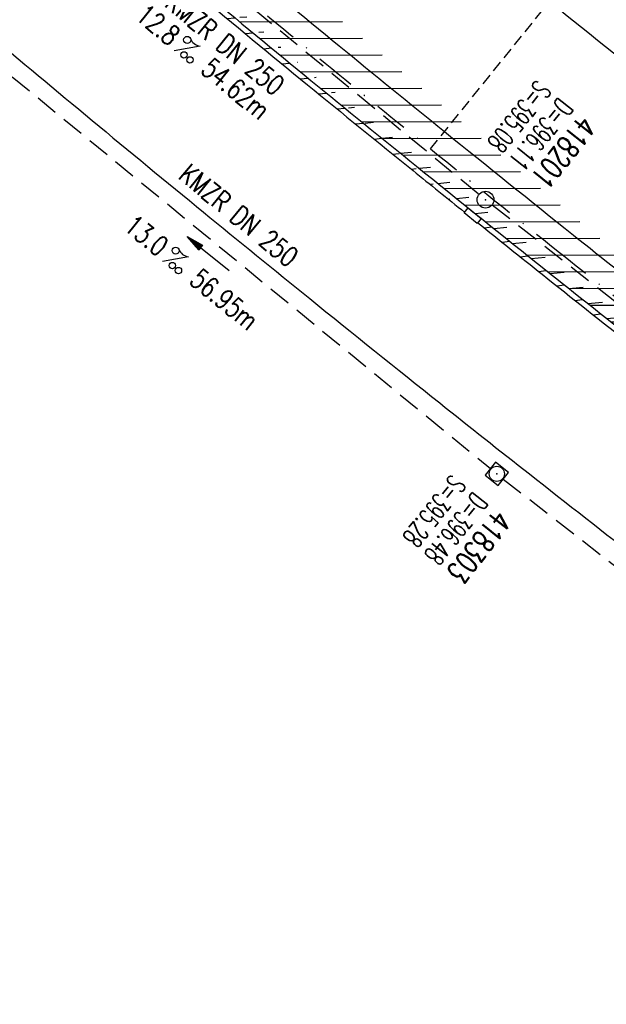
# Model space of a CAD drawing. Extents: x 448150 to 449332, y 437108 to 438384.
# Tile 38 of 46: x 448816 to 448869, y 437543 to 437631. Entities that reach past the tile are written whole.
import ezdxf
from ezdxf.enums import TextEntityAlignment as Align

# ---------------------------------------------------------------- set-up
doc = ezdxf.new("R2010")
doc.units = 0
doc.header["$LTSCALE"] = 2
doc.header["$MEASUREMENT"] = 0
for name, pattern in [('AUSGEZOGEN', [0]), ('GESTRICH-X2', [1.5, 1, -0.5]), ('GESTRICHELT', [0.75, 0.5, -0.25]), ('STRICHPT-X3', [3, 1.5, -0.75, 0, -0.75])]:
    doc.linetypes.add(name, pattern=pattern)
doc.layers.get('0').update_dxf_attribs({"linetype": 'AUSGEZOGEN'})
for name, color, linetype in [('ACHSE', 250, 'STRICHPT-X3'), ('FBR', 8, 'CONTINUOUS'), ('HEKTOM', 250, 'GESTRICHELT'), ('KANAL', 7, 'GESTRICH-X2'), ('PFEIL', 7, 'CONTINUOUS'), ('SCHACHTNR', 6, 'CONTINUOUS'), ('SCHLITZRINNE', 8, 'AUSGEZOGEN'), ('SCHSYMBOL', 7, 'AUSGEZOGEN'), ('TEXTO', 4, 'CONTINUOUS'), ('TEXTU', 4, 'CONTINUOUS')]:
    doc.layers.add(name, color=color, linetype=linetype)
doc.styles.add('ROMANS', font='romans.shx', dxfattribs={"width": 0.8})

# ---------------------------------------------------------------- blocks, each defined once
blk = doc.blocks.new('PROM')
blk.add_line((1.566, 1.817), (0.019, 0.015))
for centre, radius in [((0.317, 1.51), 0.317), ((0.943, 0.291), 0.283), ((1.645, 0.287), 0.283)]:
    blk.add_circle(centre, radius)
blk.add_arc((0.992, 2.682), 1.033, 239.14139, 303.35492)
blk = doc.blocks.new('PFEIL2')
at = {"color": 0}
for p, q in [((0.88, 0.002), (-2.401, -0.012)), ((0.881, -0.271), (0.879, 0.276)), ((0.879, 0.276), (2.429, 0.009)), ((0.911, 0.27), (0.879, 0.265)), ((0.965, 0.261), (0.879, 0.246)), ((1.019, 0.252), (0.879, 0.228)), ((1.073, 0.242), (0.879, 0.209)), ((1.127, 0.233), (0.879, 0.191)), ((1.181, 0.224), (0.879, 0.172)), ((1.235, 0.214), (0.879, 0.154)), ((1.289, 0.205), (0.879, 0.135)), ((1.343, 0.196), (0.879, 0.117)), ((1.397, 0.187), (0.879, 0.098)), ((1.451, 0.177), (0.879, 0.08)), ((1.505, 0.168), (0.879, 0.061)), ((1.559, 0.159), (0.88, 0.043)), ((1.613, 0.149), (0.88, 0.024)), ((1.668, 0.14), (0.88, 0.006)), ((1.722, 0.131), (0.88, -0.013)), ((1.776, 0.121), (0.88, -0.031)), ((1.83, 0.112), (0.88, -0.05)), ((1.884, 0.103), (0.88, -0.068)), ((1.938, 0.094), (0.88, -0.087)), ((1.992, 0.084), (0.88, -0.105)), ((2.046, 0.075), (0.88, -0.124)), ((2.1, 0.066), (0.88, -0.142)), ((2.154, 0.056), (0.88, -0.161)), ((2.208, 0.047), (0.88, -0.179)), ((2.262, 0.038), (0.881, -0.198)), ((2.316, 0.029), (0.881, -0.216)), ((2.37, 0.019), (0.881, -0.235)), ((2.424, 0.01), (0.881, -0.253)), ((2.429, 0.009), (0.881, -0.271))]:
    blk.add_line(p, q, dxfattribs=at)
blk = doc.blocks.new('GST')
at = {"color": 0}
blk.add_circle((0, 0), 0.75, dxfattribs=at)
blk.add_point((0, 0), dxfattribs=at)
blk = doc.blocks.new('20')
blk.add_lwpolyline([(-0.754, -0.751), (0.754, -0.751), (0.754, 0.75), (-0.754, 0.75)], close=True)
blk.add_circle((0, 0), 0.676)
blk.add_point((0, 0))

msp = doc.modelspace()

# ---------------------------------------------------------------- hatches: boundary and pattern name
at = {"layer": 'SCHLITZRINNE'}
h = msp.add_hatch(dxfattribs=at)
h.set_pattern_fill('_USER', color=256, scale=1.5, angle=45, style=0, pattern_type=0)
h.set_pattern_definition([(0.19809, (448696.2442, 437758.0261), (-0.005186, 1.499991), [])])
edge = h.paths.add_edge_path()
edge.add_arc((450103.943, 439168.643), 1992.851, 225.253931, 225.326505)
edge.add_arc((450104.379, 439169.084), 1993.471, 225.326505, 225.685513)
edge.add_arc((450114.112, 439179.052), 2007.404, 225.685514, 226.043274)
edge.add_arc((450116.374, 439181.397), 2010.661, 226.043274, 226.400342)
edge.add_arc((450108.345, 439172.967), 1999.019, 226.400342, 226.758448)
edge.add_arc((450107.359, 439171.918), 1997.58, 226.758448, 227.116898)
edge.add_arc((450114.22, 439179.306), 2007.663, 227.116898, 227.474446)
edge.add_arc((450112.044, 439176.933), 2004.443, 227.474446, 227.83238)
edge.add_arc((450107.824, 439172.273), 1998.156, 227.83238, 228.190877)
edge.add_arc((450107.663, 439172.094), 1997.915, 228.190877, 228.549748)
edge.add_arc((450107.034, 439171.381), 1996.965, 228.549748, 228.908704)
edge.add_arc((450111.572, 439176.585), 2003.869, 228.908704, 229.265964)
edge.add_arc((450119.093, 439185.318), 2015.394, 229.265964, 229.6222)
edge.add_arc((450115.134, 439180.663), 2009.284, 229.6222, 229.979919)
edge.add_arc((450101.808, 439164.793), 1988.56, 229.979919, 230.339497)
edge.add_arc((450135.905, 439205.921), 2041.985, 230.339497, 230.699144)
edge.add_arc((450015.788, 439059.171), 1852.343, 230.699144, 231.076753)
edge.add_arc((450440.038, 439584.513), 2527.6, 231.076753, 231.41321)
edge.add_arc((449605.176, 438538.206), 1189.037, 231.413211, 231.903765)
edge.add_arc((451876.599, 441435.451), 4870.53, 231.903765, 232.054115)
edge.add_arc((449764.385, 438726.671), 1435.572, 232.054115, 232.331051)
edge.add_arc((663048.573, 714993.472), 350453.466, 232.33105148, 232.33182369)
edge.add_arc((452105.708, 441751.773), 5260.885, 232.331837, 232.33814)
edge.add_arc((1083717.784, 1260087.558), 1038995.508, 232.338139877, 232.338829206)
edge.add_arc((362297.748, 325361.769), 141749.668, 52.33595822, 52.34101086, ccw=False)
edge.add_arc((130991.073, 25697.409), 520301.522, 52.33458173, 52.33595822, ccw=False)
edge.add_arc((597397.743, 629905.021), 242982.187, 232.33379622, 232.33674373)
edge.add_arc((1091510.304, 1270060.009), 1051651.236, 232.336743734, 232.337424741)
edge.add_arc((63904.407, -61307.138), 630166.935, 52.33651599, 52.337652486, ccw=False)
edge.add_line((448950.678, 437541.271), (448965.933, 437529.496))
edge.add_arc((450103.943, 439168.643), 1993.351, 225.253931, 225.326505)
edge.add_arc((450104.379, 439169.084), 1993.971, 225.326505, 225.635808)
h = msp.add_hatch(dxfattribs=at)
h.set_pattern_fill('_USER', color=256, scale=1.5, angle=45, style=0, pattern_type=0)
h.set_pattern_definition([(5.43336, (448830.8072, 437635.437), (-0.142032, 1.4932605), [])])
edge = h.paths.add_edge_path()
edge.add_arc((450115.134, 439180.663), 2009.784, 229.702843, 229.979919)
edge.add_arc((450101.808, 439164.793), 1989.06, 229.979919, 230.339497)
edge.add_arc((450135.905, 439205.921), 2042.485, 230.339497, 230.699144)
edge.add_arc((450015.788, 439059.171), 1852.843, 230.699144, 231.076753)
edge.add_arc((450440.038, 439584.513), 2528.1, 231.076753, 231.211419)
edge.add_arc((450103.943, 439168.643), 1992.851, 225.253931, 225.326505)
edge.add_arc((450104.379, 439169.084), 1993.471, 225.326505, 225.685513)
edge.add_arc((450114.112, 439179.052), 2007.404, 225.685514, 226.043274)
edge.add_arc((450116.374, 439181.397), 2010.661, 226.043274, 226.400342)
edge.add_arc((450108.345, 439172.967), 1999.019, 226.400342, 226.758448)
edge.add_arc((450107.359, 439171.918), 1997.58, 226.758448, 227.116898)
edge.add_arc((450114.22, 439179.306), 2007.663, 227.116898, 227.474446)
edge.add_arc((450112.044, 439176.933), 2004.443, 227.474446, 227.83238)
edge.add_arc((450107.824, 439172.273), 1998.156, 227.83238, 228.190877)
edge.add_arc((450107.663, 439172.094), 1997.915, 228.190877, 228.549748)
edge.add_arc((450107.034, 439171.381), 1996.965, 228.549748, 228.908704)
edge.add_arc((450111.572, 439176.585), 2003.869, 228.908704, 229.265964)
edge.add_arc((450119.093, 439185.318), 2015.394, 229.265964, 229.6222)
edge.add_arc((450115.134, 439180.663), 2009.284, 229.6222, 229.979919)
edge.add_arc((450101.808, 439164.793), 1988.56, 229.979919, 230.339497)
edge.add_arc((450135.905, 439205.921), 2041.985, 230.339497, 230.699144)
edge.add_arc((450015.788, 439059.171), 1852.343, 230.699144, 231.076753)
edge.add_arc((450440.038, 439584.513), 2527.6, 231.076753, 231.41321)
edge.add_arc((449605.176, 438538.206), 1189.037, 231.413211, 231.903765)
edge.add_arc((451876.599, 441435.451), 4870.53, 231.903765, 232.054115)
edge.add_arc((449764.385, 438726.671), 1435.572, 232.054115, 232.331051)
edge.add_arc((663048.573, 714993.472), 350453.466, 232.33105148, 232.33182369)
edge.add_arc((452105.708, 441751.773), 5260.885, 232.331837, 232.33814)
edge.add_arc((1083717.784, 1260087.558), 1038995.508, 232.338139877, 232.338829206)
edge.add_arc((362297.748, 325361.769), 141749.668, 52.33595822, 52.34101086, ccw=False)
edge.add_arc((130991.073, 25697.409), 520301.522, 52.33458173, 52.33595822, ccw=False)
edge.add_arc((597397.743, 629905.021), 242982.187, 232.33379622, 232.33674373)
edge.add_arc((1091510.304, 1270060.009), 1051651.236, 232.336743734, 232.337424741)
edge.add_arc((63904.407, -61307.138), 630166.935, 52.33651599, 52.337652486, ccw=False)
edge.add_line((448950.678, 437541.271), (448965.933, 437529.496))

# ---------------------------------------------------------------- linework, layer by layer
at = {"layer": 'ACHSE'}
msp.add_lwpolyline([(448814.766, 437651.536, 0.001561), (448824.338, 437643.447, 0.001569), (448833.911, 437635.46, 0.001569), (448843.794, 437627.319, 0.001648), (448853.257, 437619.625, 0.001468), (448864.821, 437610.343, 0.00214), (448872.798, 437604.033, 0.000656), (448882.858, 437596.167, 0.001208), (448888.336, 437591.917, 0.000003), (448892.071, 437589.033, 0.000028), (448892.529, 437588.68, 0.000003), (448902.425, 437581.042, -0.000022), (448912.32, 437573.405, -0.000006), (448922.215, 437565.767, 0.000013), (448932.11, 437558.129, 0.000003), (448942.005, 437550.492, -0.000005), (448951.9, 437542.854, -0.000002), (448981.585, 437519.941, 0.000001), (449011.271, 437497.027, 0), (449049.136, 437467.8, 0), (449090.432, 437435.925, 0.000002), (449130.013, 437405.374, -0.000003), (449169.594, 437374.823, -0.000001), (449183.702, 437363.933, 0.000004)], format="xyb", dxfattribs=at)
at = {"layer": 'FBR'}
for points in [[(448806.56, 437661.191, 0.001554), (448816.062, 437653.06, 0.001561), (448825.624, 437644.979, 0.001569), (448835.187, 437637, 0.001569), (448845.061, 437628.867, 0.001648), (448854.514, 437621.181, 0.001468), (448866.067, 437611.907, 0.00214), (448874.037, 437605.603, 0.000656), (448884.088, 437597.744, 0.001208), (448889.562, 437593.497, 0.000003), (448893.294, 437590.616, 0.000028), (448893.751, 437590.263, 0.000003), (448903.647, 437582.626, -0.000022), (448913.542, 437574.988, -0.000006), (448923.437, 437567.35, 0.000013), (448933.332, 437559.712, 0.000003), (448943.227, 437552.075, -0.000005), (448953.122, 437544.437, -0.000002), (448982.808, 437521.524)], [(448813.246, 437630.236, 0.001569), (448822.901, 437622.18, 0.001569), (448832.871, 437613.967, 0.001648), (448842.414, 437606.208, 0.001468), (448854.075, 437596.848, 0.002141), (448862.115, 437590.489, 0.000656), (448872.248, 437582.566, 0.001208), (448877.762, 437578.288, 0.000003), (448881.526, 437575.382, 0.000028), (448881.988, 437575.026, 0.000003), (448891.884, 437567.387, -0.000022), (448901.78, 437559.749, -0.000006), (448911.675, 437552.112, 0.000013), (448921.57, 437544.474, 0.000003), (448931.465, 437536.836, -0.000005), (448941.36, 437529.199, -0.000002), (448971.045, 437506.285)], [(449091.654, 437437.508, 0.000002), (449131.235, 437406.957, -0.000003), (449170.816, 437376.406, -0.000001), (449185.277, 437365.244, -0.000001)], [(448834.233, 437657.338, 0.00017), (448835.27, 437656.467, 0.001569), (448844.761, 437648.548, 0.001569), (448854.559, 437640.476, 0.001647), (448863.943, 437632.847, 0.001468), (448875.411, 437623.641, 0.00214), (448883.327, 437617.381, 0.000657), (448893.314, 437609.572, 0.001208), (448898.757, 437605.348, 0.000003), (448902.464, 437602.487, 0.000028), (448902.917, 437602.137, 0.000003), (448912.812, 437594.5, -0.000022), (448922.707, 437586.863, -0.000006), (448932.602, 437579.224, 0.000013), (448942.498, 437571.586, 0.000003), (448952.392, 437563.949, -0.000005), (448962.287, 437556.312, -0.000002), (448991.973, 437533.398), (449021.658, 437510.484), (449047.047, 437490.888)]]:
    msp.add_lwpolyline(points, format="xyb", dxfattribs=at)
at = {"layer": 'HEKTOM'}
msp.add_line((448853.25, 437619.625), (448865.96, 437635.363), dxfattribs=at)
at = {"layer": 'KANAL'}
for p, q in [((448816.594, 437649.313), (448857.594, 437615.563)), ((448815.719, 437626.094), (448858.625, 437590.969)), ((448858.781, 437614.625), (448896.906, 437584.688)), ((448859.781, 437590.031), (448903.438, 437556.063))]:
    msp.add_line(p, q, dxfattribs=at)
at = {"layer": 'SCHLITZRINNE'}
for p, q in [((448858.049, 437612.558), (448858.738, 437612.647)), ((448859.675, 437611.255), (448860.364, 437611.344)), ((448861.303, 437609.952), (448861.993, 437610.041)), ((448862.934, 437608.65), (448863.624, 437608.739)), ((448864.567, 437607.348), (448865.258, 437607.437)), ((448866.206, 437606.047), (448866.898, 437606.136)), ((448867.85, 437604.746), (448868.543, 437604.835))]:
    msp.add_line(p, q, dxfattribs=at)
for points in [[(448813.47, 437650.012, 0.001561), (448823.052, 437641.915, 0.001569), (448832.635, 437633.92, 0.001569), (448842.528, 437625.771, 0.001648), (448852, 437618.069, 0.001468), (448863.575, 437608.778, 0.00214), (448871.559, 437602.463, 0.000656), (448881.628, 437594.59, 0.001208), (448887.11, 437590.337, 0.000003), (448890.849, 437587.45, 0.000028), (448891.307, 437587.097, 0.000003), (448901.202, 437579.459, -0.000022), (448911.098, 437571.822, -0.000006), (448920.993, 437564.184, 0.000013), (448930.888, 437556.546, 0.000003), (448940.783, 437548.908, -0.000005), (448950.678, 437541.271, -0.000001), (448965.933, 437529.496, 0.000001)], [(448815.303, 437647.8, 0.001209), (448822.731, 437641.533, 0.001569), (448832.315, 437633.535, 0.001569), (448842.211, 437625.384, 0.001648), (448851.686, 437617.68, 0.000588), (448856.313, 437613.953, 0.00214)], [(448857.485, 437613.012, 0.000732), (448863.263, 437608.387, 0.00214), (448871.251, 437602.069, 0.000656), (448881.32, 437594.196, 0.001208), (448886.804, 437589.941, 0.000003), (448890.543, 437587.055, 0.000028), (448891.001, 437586.701, 0.000001), (448895.676, 437583.093, -0.000022)]]:
    msp.add_lwpolyline(points, format="xyb", dxfattribs=at)
at = {"layer": 'SCHSYMBOL'}
msp.add_lwpolyline([(448856.626, 437614.342), (448857.798, 437613.402), (448857.433, 437612.947), (448856.261, 437613.888)], close=True, dxfattribs=at)

# ---------------------------------------------------------------- block references
at = {"layer": 'PFEIL', "rotation": 140.6872000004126}
msp.add_blockref('PFEIL2', (448833.311, 437610.23), dxfattribs=at)
at = {"layer": 'SCHSYMBOL'}
for name, p, rotation in [('GST', (448858.182, 437615.075), 321.2474999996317), ('20', (448859.2, 437590.496), 321.706600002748)]:
    msp.add_blockref(name, p, dxfattribs=dict(at, rotation=rotation))
at = {"layer": 'TEXTU'}
for p, rotation in [((448830.218, 437628.436), 320.5463000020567), ((448829.183, 437609.542), 320.6872000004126)]:
    msp.add_blockref('PROM', p, dxfattribs=dict(at, rotation=rotation))

# ---------------------------------------------------------------- texts
at = {"layer": 'SCHACHTNR', "style": 'ROMANS'}
for s, height, rotation, width, p in [('S=395.08', 1.8, 231.2475, 0.6, (448862.781, 437625.892)), ('D=396.11', 1.8, 231.2475, 0.6, (448864.749, 437624.33)), ('418201', 2, 231.2475, 0.7, (448866.687, 437622.767)), ('S=395.28', 1.8, 231.7066, 0.6, (448855.125, 437590.531)), ('D=396.48', 1.8, 231.7066, 0.6, (448857.094, 437588.969)), ('418303', 2, 231.7066, 0.7, (448859.063, 437587.406))]:
    msp.add_text(s, height=height, rotation=rotation, dxfattribs=dict(at, width=width)).set_placement(p)
at = {"layer": 'TEXTO', "style": 'ROMANS', "width": 0.75}
for rotation, p in [(320.5463, (448834.248, 437628.38)), (320.6872, (448835.484, 437612.974))]:
    msp.add_text('KMZR DN 250', height=1.8, rotation=rotation, dxfattribs=at).set_placement(p, align=Align.CENTER)
at = {"layer": 'TEXTU', "style": 'ROMANS', "width": 0.75}
for s, rotation, p in [('12.8', 320.5463, (448826.69, 437631.35)), ('54.62m', 320.5463, (448832.534, 437626.537)), ('13.0', 320.6872, (448825.638, 437612.455)), ('56.95m', 320.6872, (448831.513, 437607.642))]:
    msp.add_text(s, height=1.8, rotation=rotation, dxfattribs=at).set_placement(p)

doc.saveas('drawing.dxf')
